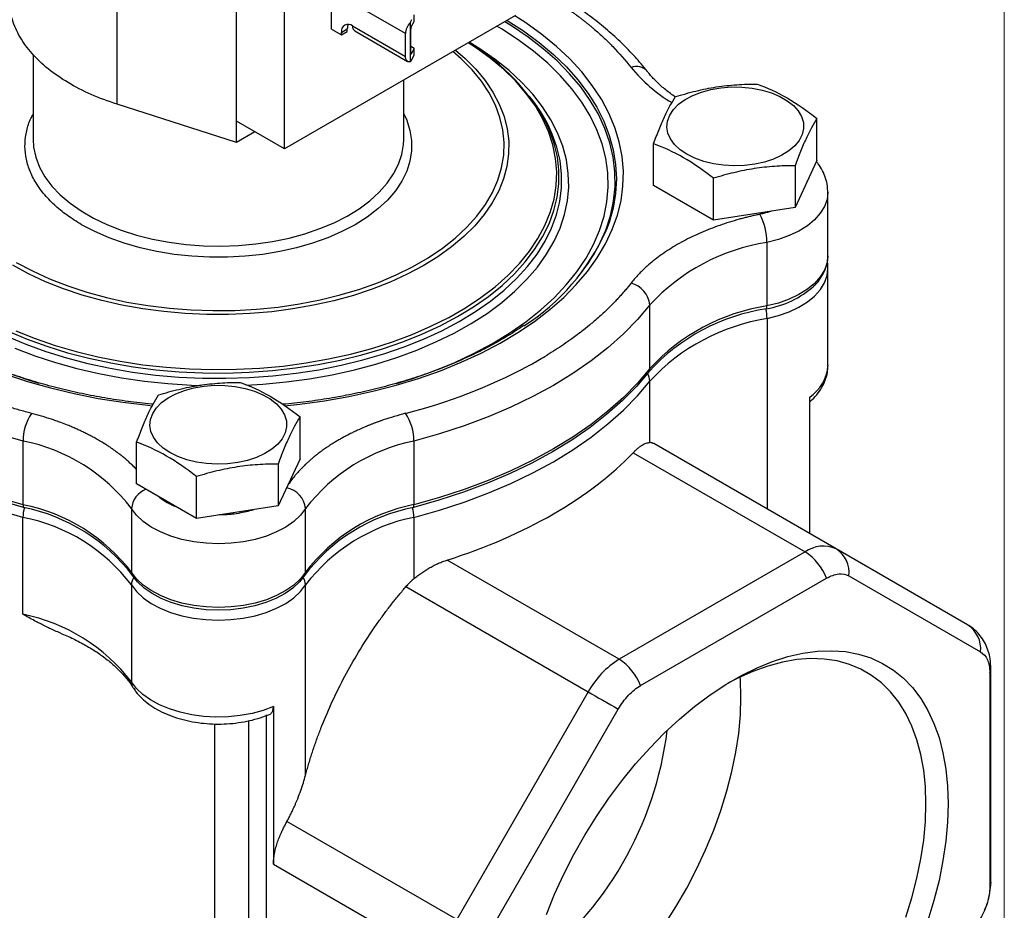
# Model space of a CAD drawing. Header units: inches. Extents: x 0 to 22, y 0 to 17.
# Tile 11 of 12: x 18.2 to 22, y 11.9 to 15.3. Entities that reach past the tile are written whole.
import ezdxf

# ---------------------------------------------------------------- set-up
doc = ezdxf.new("R2010")
doc.units = ezdxf.units.IN
doc.header["$LTSCALE"] = 2
doc.header["$MEASUREMENT"] = 0
doc.linetypes.add('SLD-Solid', pattern=[0])
doc.layers.add('SLD-DEFPOINTS', color=7, linetype='Continuous')

# ---------------------------------------------------------------- blocks, each defined once
blk = doc.blocks.new('Block2')
at = {"color": 7, "linetype": 'SLD-Solid', "lineweight": 18}
blk.add_line((22.0002, 0.0002), (22.0002, 17.0002), dxfattribs=at)

msp = doc.modelspace()

# ---------------------------------------------------------------- linework, layer by layer
for p, q in [((18.6081, 14.9522), (18.6081, 16.0545)), ((19.0642, 14.888), (19.0642, 15.9086)), ((19.2481, 14.7818), (19.2481, 15.8025)), ((19.4277, 15.2399), (19.4277, 15.444)), ((19.7105, 15.2224), (19.5083, 15.3391)), ((20.132, 15.2921), (19.2481, 14.7818)), ((19.7446, 15.2688), (19.7446, 15.2941)), ((19.5083, 15.2517), (19.7105, 15.135)), ((19.7289, 15.2641), (19.7289, 15.1145)), ((19.7331, 15.2485), (19.7446, 15.2688)), ((19.4277, 15.2399), (19.4659, 15.2179)), ((19.4659, 15.2272), (19.4885, 15.2403)), ((19.4659, 15.2179), (19.4885, 15.2309)), ((19.4659, 15.2179), (19.4659, 15.2272)), ((19.4885, 15.2309), (19.4885, 15.2403)), ((19.5168, 15.233), (19.719, 15.1162)), ((19.7105, 15.135), (19.7105, 15.2224)), ((19.731, 15.146), (19.731, 15.2399)), ((19.7446, 15.1651), (19.731, 15.173)), ((19.9605, 15.1816), (19.9509, 15.1876)), ((18.2871, 15.1423), (18.2871, 14.8189)), ((19.7331, 15.1448), (19.731, 15.146)), ((19.7446, 15.1651), (19.7331, 15.1448)), ((19.7341, 15.1214), (19.7446, 15.1398)), ((19.7446, 15.1398), (19.7446, 15.1651)), ((19.7041, 14.8189), (19.7041, 15.0451)), ((20.1934, 14.9716), (20.1841, 14.9836)), ((19.0642, 14.8063), (18.6081, 14.9522)), ((19.2481, 14.7818), (19.0642, 14.888)), ((19.0642, 14.8063), (19.0642, 14.888)), ((21.2839, 14.7376), (21.2839, 14.8976)), ((19.1349, 14.8471), (19.0642, 14.8063)), ((19.7041, 14.8164), (19.7041, 14.8189)), ((20.6593, 14.6409), (20.6593, 14.801)), ((21.2839, 14.7376), (21.2003, 14.5573)), ((21.2003, 14.7173), (21.2003, 14.5573)), ((20.888, 14.509), (20.888, 14.669)), ((20.888, 14.509), (20.6593, 14.6409)), ((21.3256, 14.3728), (21.3256, 14.6162)), ((21.2003, 14.5573), (20.888, 14.509)), ((21.0927, 14.4241), (21.0927, 14.1808)), ((21.3261, 14.3245), (21.3261, 14.3263)), ((21.3261, 13.9538), (21.3261, 14.3245)), ((20.6451, 13.9414), (20.6451, 14.1848)), ((21.093, 14.1324), (21.093, 13.404)), ((20.206, 13.9657), (20.2168, 13.9718)), ((20.2433, 13.9874), (20.2519, 13.9926)), ((20.1766, 13.9495), (20.1856, 13.9544)), ((21.3261, 13.9538), (21.3261, 13.9518)), ((20.6451, 13.6584), (20.6451, 13.893)), ((21.2567, 13.3095), (21.2567, 13.8323)), ((19.3076, 13.5966), (19.3076, 13.7567)), ((18.2486, 13.4207), (18.2486, 13.664)), ((18.683, 13.5), (18.683, 13.6601)), ((19.7433, 13.6642), (19.7433, 13.4208)), ((21.3568, 13.2518), (20.6597, 13.6542)), ((19.3076, 13.5966), (19.2239, 13.4163)), ((20.5814, 13.6196), (21.2388, 13.2401)), ((19.2239, 13.5764), (19.2239, 13.4163)), ((18.9116, 13.368), (18.9116, 13.5281)), ((18.9116, 13.368), (18.683, 13.5)), ((18.6634, 13.4057), (18.6634, 13.1624)), ((19.2239, 13.4163), (18.9116, 13.368)), ((19.3286, 13.1624), (19.3286, 13.4058)), ((18.2482, 13.0016), (18.2482, 13.3723)), ((19.7432, 13.3724), (19.7432, 13.1377)), ((21.8596, 12.9614), (21.3568, 13.2518)), ((21.2388, 13.2401), (20.5276, 12.8296)), ((20.5276, 12.8296), (19.8702, 13.2091)), ((20.6097, 12.7291), (21.3208, 13.1397)), ((21.4063, 13.1481), (21.9091, 12.8577)), ((18.663, 13.1137), (18.663, 12.743)), ((19.3284, 12.3853), (19.3284, 13.1138)), ((19.7126, 13.1074), (20.4096, 12.705)), ((21.9446, 12.7795), (21.9446, 11.9583)), ((21.9483, 11.9766), (21.9483, 12.7978)), ((20.4096, 12.705), (19.9068, 11.834)), ((19.2061, 12.6485), (19.2061, 12.0458)), ((19.1798, 11.2398), (19.1798, 12.617)), ((20.0213, 11.7679), (20.5242, 12.6389)), ((18.9816, 11.5101), (18.9816, 12.5825)), ((19.1107, 12.5943), (19.1107, 11.3361)), ((19.9068, 11.834), (19.2575, 12.2089)), ((19.2061, 12.0458), (19.8579, 11.6696))]:
    msp.add_line(p, q)
at = {"flags": 128}
for points in [[(19.2487, 13.799), (19.3067, 13.8052), (19.4015, 13.8183), (19.4947, 13.8347), (19.586, 13.8545), (19.6749, 13.8776), (19.7611, 13.9039), (19.8443, 13.9332), (19.9241, 13.9655), (20.0002, 14.0007), (20.0724, 14.0385), (20.1403, 14.0789), (20.2036, 14.1217), (20.2622, 14.1667), (20.3157, 14.2137), (20.364, 14.2626), (20.4069, 14.3131), (20.4442, 14.3651), (20.4757, 14.4184), (20.5014, 14.4727), (20.5211, 14.5278), (20.5348, 14.5835), (20.5424, 14.6396), (20.5438, 14.6959), (20.5391, 14.7521), (20.5283, 14.808), (20.5114, 14.8634), (20.4885, 14.9181), (20.4597, 14.9719), (20.425, 15.0245), (20.3848, 15.0757), (20.339, 15.1254), (20.2878, 15.1733), (20.2316, 15.2193), (20.1705, 15.2631), (20.1286, 15.2902)], [(19.6761, 13.8838), (19.7392, 13.9036), (19.8209, 13.9328), (19.8991, 13.965), (19.9736, 14.0001), (20.044, 14.0378), (20.1101, 14.0781), (20.1715, 14.1207), (20.2281, 14.1656), (20.2795, 14.2124), (20.3256, 14.2611), (20.3661, 14.3114), (20.401, 14.3631), (20.43, 14.416), (20.453, 14.4699), (20.47, 14.5245), (20.4808, 14.5796), (20.4855, 14.635), (20.484, 14.6904), (20.4762, 14.7457), (20.4624, 14.8006), (20.4424, 14.8549), (20.4164, 14.9083), (20.3845, 14.9606), (20.3468, 15.0116), (20.3035, 15.0612), (20.2548, 15.109), (20.2008, 15.1549), (20.1419, 15.1987), (20.0781, 15.2402), (20.0604, 15.2508)], [(20.4564, 14.4256), (20.4762, 14.4711), (20.4942, 14.5261), (20.5062, 14.5817), (20.5119, 14.6375), (20.5115, 14.6935), (20.5049, 14.7493), (20.4921, 14.8048), (20.4732, 14.8597), (20.4483, 14.9138), (20.4174, 14.9669), (20.3808, 15.0187), (20.3384, 15.069), (20.2906, 15.1177), (20.2375, 15.1645), (20.1793, 15.2093), (20.1163, 15.2518), (20.0902, 15.268)], [(20.099, 15.2731), (20.1615, 15.2327), (20.2213, 15.1887), (20.2761, 15.1427), (20.3258, 15.0948), (20.37, 15.0451), (20.4088, 14.9939), (20.4418, 14.9414), (20.4689, 14.8877), (20.4901, 14.8332), (20.5052, 14.7781), (20.5143, 14.7224), (20.5172, 14.6666), (20.5139, 14.6108), (20.5045, 14.5552), (20.489, 14.5), (20.4779, 14.47)], [(18.221, 14.0861), (18.2949, 14.0565), (18.3721, 14.0299), (18.4524, 14.0065), (18.5352, 13.9863), (18.6203, 13.9695), (18.7073, 13.9562), (18.7956, 13.9464), (18.8848, 13.9402), (18.9746, 13.9375), (19.0646, 13.9385), (19.1541, 13.9431), (19.2429, 13.9512), (19.3306, 13.9629), (19.4166, 13.9781), (19.5005, 13.9967), (19.582, 14.0186), (19.6607, 14.0437), (19.7362, 14.0719), (19.8081, 14.1031), (19.8761, 14.1371), (19.9398, 14.1738), (19.9989, 14.2129), (20.0532, 14.2542), (20.1024, 14.2977), (20.1462, 14.343), (20.1845, 14.39), (20.217, 14.4384), (20.2436, 14.488), (20.2642, 14.5385), (20.2787, 14.5898), (20.2869, 14.6415), (20.2889, 14.6934), (20.2847, 14.7452), (20.2742, 14.7968), (20.2576, 14.8478), (20.2348, 14.898), (20.2061, 14.9472), (20.1715, 14.9951), (20.1312, 15.0415), (20.0854, 15.0862), (20.0344, 15.129), (19.9783, 15.1696), (19.9508, 15.1875)], [(19.101, 13.8782), (19.1653, 13.882), (19.255, 13.8904), (19.3436, 13.9023), (19.4305, 13.9177), (19.5154, 13.9364), (19.598, 13.9584), (19.6777, 13.9836), (19.7543, 14.0118), (19.8275, 14.043), (19.8968, 14.0769), (19.9619, 14.1136), (20.0226, 14.1526), (20.0786, 14.194), (20.1295, 14.2374), (20.1753, 14.2828), (20.2156, 14.3298), (20.2503, 14.3783), (20.2792, 14.4281), (20.3022, 14.4788), (20.3192, 14.5304), (20.3301, 14.5825), (20.3349, 14.6349), (20.3334, 14.6874), (20.3258, 14.7397), (20.3121, 14.7915), (20.2924, 14.8428), (20.2666, 14.8931), (20.235, 14.9423), (20.1977, 14.9902), (20.1548, 15.0364), (20.1067, 15.0809), (20.0534, 15.1235), (19.9952, 15.1638), (19.9539, 15.1893)], [(19.902, 15.1594), (19.9385, 15.1277), (19.9797, 15.0861), (20.0154, 15.0429), (20.0453, 14.9982), (20.0695, 14.9524), (20.0876, 14.9056), (20.0996, 14.8583), (20.1055, 14.8105), (20.1052, 14.7626), (20.0987, 14.7148), (20.086, 14.6675), (20.0673, 14.6209), (20.0426, 14.5751), (20.012, 14.5306), (19.9757, 14.4875), (19.934, 14.4461), (19.8871, 14.4067), (19.8351, 14.3693), (19.7785, 14.3343), (19.7176, 14.3018), (19.6525, 14.2721), (19.5839, 14.2452), (19.5119, 14.2214), (19.4371, 14.2007), (19.3598, 14.1833), (19.2804, 14.1693), (19.1995, 14.1588), (19.1174, 14.1518), (19.0347, 14.1483), (18.9517, 14.1484), (18.869, 14.1521), (18.787, 14.1593), (18.7062, 14.17), (18.6269, 14.1842), (18.5498, 14.2018), (18.4751, 14.2227), (18.4033, 14.2467), (18.3348, 14.2737), (18.27, 14.3037), (18.2093, 14.3363)], [(18.223, 14.3475), (18.2844, 14.3147), (18.35, 14.2847), (18.4194, 14.2576), (18.4921, 14.2337), (18.5678, 14.2131), (18.646, 14.1959), (18.7263, 14.1822), (18.8082, 14.1721), (18.8911, 14.1657), (18.9747, 14.1629), (19.0584, 14.1638), (19.1417, 14.1684), (19.2242, 14.1767), (19.3053, 14.1886), (19.3846, 14.2041), (19.4616, 14.223), (19.5359, 14.2453), (19.6071, 14.2708), (19.6746, 14.2993), (19.7381, 14.3308), (19.7973, 14.3649), (19.8518, 14.4016), (19.9013, 14.4406), (19.9454, 14.4817), (19.984, 14.5245), (20.0168, 14.569), (20.0435, 14.6148), (20.0642, 14.6616), (20.0785, 14.7092), (20.0865, 14.7573), (20.0881, 14.8057), (20.0833, 14.8539), (20.0721, 14.9018), (20.0546, 14.949), (20.0309, 14.9954), (20.0011, 15.0405), (19.9654, 15.0842), (19.924, 15.1262), (19.8925, 15.1539)], [(19.7289, 15.1145), (19.725, 15.1144), (19.7214, 15.1151), (19.7183, 15.1167), (19.7156, 15.119), (19.7134, 15.1221), (19.7118, 15.1259), (19.7108, 15.1302), (19.7105, 15.135)], [(20.7867, 14.7609), (20.7607, 14.7785), (20.7396, 14.7981), (20.7239, 14.8194), (20.714, 14.8418), (20.7102, 14.8648), (20.7125, 14.8879), (20.7209, 14.9105), (20.7351, 14.9321), (20.7549, 14.9521), (20.7798, 14.9702), (20.8092, 14.986), (20.8423, 14.9989), (20.8786, 15.0087), (20.9169, 15.0153), (20.9566, 15.0184), (20.9967, 15.0179), (21.0361, 15.014), (21.074, 15.0066), (21.1096, 14.9959), (21.1419, 14.9823), (21.1702, 14.9659), (21.1938, 14.9473), (21.2123, 14.9268), (21.2251, 14.9049), (21.2319, 14.8821), (21.2327, 14.859), (21.2274, 14.8361), (21.216, 14.8139), (21.1989, 14.793), (21.1765, 14.7739), (21.1493, 14.7569), (21.118, 14.7426), (21.0832, 14.7311), (21.0458, 14.7229), (21.0066, 14.7181), (20.9666, 14.7167), (20.9268, 14.7189), (20.888, 14.7246), (20.8511, 14.7337), (20.8171, 14.7459), (20.7867, 14.7609)], [(19.7041, 14.9159), (19.7155, 14.8913), (19.728, 14.8525), (19.7343, 14.8133), (19.7343, 14.7739), (19.728, 14.7346), (19.7155, 14.6958), (19.6968, 14.6579), (19.6721, 14.6211), (19.6417, 14.5858), (19.6057, 14.5523), (19.5646, 14.5208), (19.5185, 14.4917), (19.4681, 14.4651), (19.4136, 14.4414), (19.3555, 14.4206), (19.2943, 14.403), (19.2306, 14.3888), (19.1649, 14.378), (19.0978, 14.3708), (19.0298, 14.3671), (18.9615, 14.3671), (18.8935, 14.3708), (18.8263, 14.378), (18.7606, 14.3888), (18.6969, 14.403), (18.6358, 14.4206), (18.5777, 14.4414), (18.5232, 14.4651), (18.4727, 14.4917)], [(18.1918, 14.0845), (18.264, 14.054), (18.3397, 14.0265), (18.4185, 14.002), (18.5, 13.9807), (18.5839, 13.9627), (18.6697, 13.9481), (18.757, 13.9369), (18.8455, 13.9292), (18.9347, 13.925), (19.0241, 13.9244), (19.1135, 13.9273), (19.2022, 13.9337), (19.29, 13.9436), (19.3764, 13.957), (19.461, 13.9738), (19.5435, 13.9939), (19.6233, 14.0172), (19.7001, 14.0437), (19.7737, 14.0731), (19.8436, 14.1054), (19.9094, 14.1403), (19.971, 14.1778), (20.0279, 14.2176), (20.08, 14.2596), (20.127, 14.3036), (20.1686, 14.3493), (20.2047, 14.3966), (20.2351, 14.4451), (20.2596, 14.4948), (20.2782, 14.5453), (20.2907, 14.5965), (20.2971, 14.648), (20.2974, 14.6996), (20.2915, 14.7512), (20.2796, 14.8024), (20.2615, 14.8529), (20.2487, 14.881)], [(18.1863, 14.0651), (18.2591, 14.0345), (18.3353, 14.0068), (18.4147, 13.9822), (18.4968, 13.9608), (18.5813, 13.9427), (18.6677, 13.928), (18.7557, 13.9167), (18.8447, 13.9089), (18.9345, 13.9047), (19.0246, 13.9041), (19.1146, 13.907), (19.204, 13.9135), (19.2924, 13.9235), (19.3794, 13.937), (19.4646, 13.9539), (19.5476, 13.9742), (19.628, 13.9977), (19.7054, 14.0243), (19.7795, 14.0539), (19.8499, 14.0863), (19.9162, 14.1215), (19.9782, 14.1593), (20.0356, 14.1994), (20.0881, 14.2416), (20.1355, 14.2859), (20.1774, 14.3319), (20.2138, 14.3795), (20.2445, 14.4284), (20.2693, 14.4784), (20.288, 14.5293), (20.3007, 14.5808), (20.3073, 14.6326), (20.3076, 14.6846), (20.3018, 14.7365), (20.2899, 14.7881), (20.2721, 14.8382)], [(18.2871, 14.8189), (18.2892, 14.7875), (18.2975, 14.7493), (18.3119, 14.7116), (18.3324, 14.675), (18.3588, 14.6396), (18.3909, 14.6058), (18.4283, 14.5739), (18.4708, 14.5441), (18.5179, 14.5168), (18.5692, 14.4922), (18.6244, 14.4705), (18.6828, 14.4519), (18.744, 14.4365), (18.8075, 14.4246), (18.8726, 14.4161), (18.9388, 14.4112), (19.0055, 14.4099), (19.0722, 14.4123), (19.1381, 14.4182), (19.2028, 14.4277), (19.2656, 14.4407), (19.3261, 14.4571), (19.3836, 14.4766), (19.4377, 14.4992), (19.4878, 14.5247), (19.5336, 14.5527), (19.5746, 14.5831), (19.6104, 14.6156), (19.6409, 14.6499), (19.6655, 14.6857), (19.6843, 14.7227), (19.6969, 14.7605), (19.7033, 14.7989), (19.7041, 14.8164)], [(21.3256, 14.6162), (21.3256, 14.6161), (21.3224, 14.5885), (21.3127, 14.5613), (21.2967, 14.5352), (21.2747, 14.5106), (21.2472, 14.4879), (21.2146, 14.4675), (21.1775, 14.4499), (21.1366, 14.4354), (21.0927, 14.4241)], [(21.3256, 14.3728), (21.3256, 14.3728), (21.3224, 14.3452), (21.3127, 14.318), (21.2967, 14.2919), (21.2747, 14.2672), (21.2472, 14.2445), (21.2146, 14.2242), (21.1775, 14.2066), (21.1366, 14.192), (21.0927, 14.1808)], [(21.093, 14.1324), (21.1369, 14.1437), (21.1778, 14.1582), (21.2149, 14.1758), (21.2476, 14.1962), (21.2751, 14.2189), (21.2971, 14.2435), (21.3131, 14.2697), (21.3228, 14.2968), (21.3261, 14.3245), (21.3261, 14.3245)], [(18.2486, 13.664), (18.151, 13.6916), (18.0564, 13.7225), (17.9652, 13.7567), (17.8777, 13.7939), (17.7942, 13.8341), (17.7151, 13.8771), (17.6405, 13.9228), (17.5709, 13.971), (17.5064, 14.0215), (17.4473, 14.0742), (17.3937, 14.1288), (17.3459, 14.1851)], [(20.6451, 14.1848), (20.5973, 14.1285), (20.5438, 14.0739), (20.4847, 14.0213), (20.4202, 13.9709), (20.3507, 13.9228), (20.2762, 13.8771), (20.1971, 13.8341), (20.1138, 13.794), (20.0264, 13.7568), (19.9353, 13.7226), (19.8408, 13.6917), (19.7433, 13.6642)], [(18.2177, 14.0196), (18.2935, 13.9906), (18.3724, 13.9646), (18.4543, 13.9418), (18.5387, 13.9222), (18.6251, 13.906), (18.7133, 13.8932), (18.8027, 13.8839), (18.8931, 13.8781), (18.9293, 13.8767)], [(18.2486, 13.4207), (18.151, 13.4483), (18.0564, 13.4792), (17.9652, 13.5133), (17.8777, 13.5506), (17.7942, 13.5908), (17.7151, 13.6338), (17.6405, 13.6795), (17.5709, 13.7277), (17.5064, 13.7782), (17.4473, 13.8308), (17.3937, 13.8854), (17.3459, 13.9418)], [(18.2504, 13.41), (18.153, 13.4375), (18.0587, 13.4683), (17.9677, 13.5024), (17.8804, 13.5395), (17.7972, 13.5796), (17.7182, 13.6225), (17.6439, 13.6681), (17.5744, 13.7162), (17.5101, 13.7666), (17.4511, 13.8191), (17.3976, 13.8736), (17.3499, 13.9298)], [(20.6411, 13.9294), (20.5934, 13.8733), (20.54, 13.8189), (20.481, 13.7664), (20.4167, 13.7161), (20.3473, 13.6681), (20.2731, 13.6225), (20.1942, 13.5797), (20.111, 13.5396), (20.0238, 13.5025), (19.933, 13.4684), (19.8387, 13.4376), (19.7414, 13.4101)], [(20.6451, 13.9414), (20.5973, 13.8852), (20.5438, 13.8306), (20.4847, 13.778), (20.4202, 13.7276), (20.3507, 13.6794), (20.2762, 13.6338), (20.1971, 13.5908), (20.1138, 13.5506), (20.0264, 13.5134), (19.9353, 13.4793), (19.8408, 13.4484), (19.7433, 13.4208)], [(18.2482, 13.3723), (18.1506, 13.3999), (18.0561, 13.4308), (17.965, 13.4649), (17.8775, 13.5022), (17.7941, 13.5423), (17.715, 13.5853), (17.6405, 13.631), (17.5709, 13.6791), (17.5064, 13.7296), (17.4473, 13.7822), (17.3938, 13.8368), (17.346, 13.8931)], [(18.1819, 13.9204), (18.2664, 13.8924), (18.3538, 13.8674), (18.4437, 13.8457), (18.5359, 13.8273), (18.6298, 13.8123), (18.7252, 13.8008), (18.743, 13.799)], [(18.1865, 13.9267), (18.2688, 13.8981), (18.3086, 13.8858)], [(19.7432, 13.3724), (19.8407, 13.3999), (19.9352, 13.4309), (20.0263, 13.465), (20.1137, 13.5022), (20.1971, 13.5424), (20.2761, 13.5853), (20.3506, 13.631), (20.4202, 13.6791), (20.4846, 13.7296), (20.5438, 13.7822), (20.5973, 13.8367), (20.6451, 13.893)], [(18.8104, 13.62), (18.7843, 13.6375), (18.7632, 13.6572), (18.7475, 13.6784), (18.7377, 13.7008), (18.7338, 13.7238), (18.7361, 13.7469), (18.7445, 13.7695), (18.7588, 13.7911), (18.7786, 13.8112), (18.8034, 13.8293), (18.8328, 13.845), (18.866, 13.858), (18.9022, 13.8678), (18.9406, 13.8744), (18.9803, 13.8775), (19.0203, 13.877), (19.0597, 13.873), (19.0977, 13.8657), (19.1332, 13.855), (19.1655, 13.8413), (19.1938, 13.825), (19.2175, 13.8064), (19.2359, 13.7858), (19.2487, 13.7639), (19.2556, 13.7412), (19.2563, 13.7181), (19.251, 13.6952), (19.2397, 13.673), (19.2226, 13.6521), (19.2002, 13.6329), (19.173, 13.616), (19.1416, 13.6016), (19.1068, 13.5902), (19.0694, 13.582), (19.0302, 13.5771), (18.9903, 13.5758), (18.9504, 13.578), (18.9116, 13.5837), (18.8748, 13.5928), (18.8408, 13.605), (18.8104, 13.62)], [(19.3286, 13.4058), (19.3092, 13.3804), (19.284, 13.3568), (19.2535, 13.3354), (19.2183, 13.3166), (19.1789, 13.3007), (19.1362, 13.288), (19.091, 13.2788), (19.044, 13.2732), (18.9961, 13.2713), (18.9482, 13.2732), (18.9011, 13.2788), (18.8559, 13.288), (18.8132, 13.3007), (18.7738, 13.3166), (18.7386, 13.3354), (18.7081, 13.3568), (18.6828, 13.3803), (18.6634, 13.4057)], [(19.3286, 13.1624), (19.3092, 13.1371), (19.284, 13.1135), (19.2535, 13.0921), (19.2183, 13.0733), (19.1789, 13.0574), (19.1362, 13.0447), (19.091, 13.0355), (19.044, 13.0298), (18.9961, 13.028), (18.9482, 13.0298), (18.9011, 13.0354), (18.8559, 13.0447), (18.8132, 13.0573), (18.7738, 13.0732), (18.7386, 13.092), (18.7081, 13.1134), (18.6828, 13.137), (18.6634, 13.1624)], [(19.3245, 13.1502), (19.3053, 13.1252), (19.2804, 13.1019), (19.2503, 13.0808), (19.2155, 13.0622), (19.1766, 13.0465), (19.1345, 13.034), (19.0898, 13.0249), (19.0433, 13.0193), (18.9961, 13.0175), (18.9488, 13.0193), (18.9023, 13.0248), (18.8576, 13.034), (18.8155, 13.0465), (18.7766, 13.0622), (18.7418, 13.0807), (18.7117, 13.1019), (18.6868, 13.1252), (18.6676, 13.1502)], [(18.663, 13.1137), (18.6825, 13.0884), (18.7077, 13.0648), (18.7382, 13.0434), (18.7734, 13.0245), (18.8128, 13.0086), (18.8555, 12.9959), (18.9008, 12.9867), (18.9478, 12.9811), (18.9957, 12.9792), (19.0437, 12.9811), (19.0907, 12.9867), (19.136, 12.996), (19.1787, 13.0086), (19.218, 13.0246), (19.2533, 13.0434), (19.2838, 13.0648), (19.309, 13.0884), (19.3284, 13.1138)], [(20.2499, 11.8541), (20.2811, 11.9312), (20.316, 12.0076), (20.3543, 12.0829), (20.3959, 12.1567), (20.4405, 12.2287), (20.488, 12.2983), (20.5379, 12.3653), (20.5902, 12.4294), (20.6444, 12.49), (20.7004, 12.5471), (20.7578, 12.6001), (20.8162, 12.6489), (20.8755, 12.6932), (20.9353, 12.7328), (20.9952, 12.7674), (21.0549, 12.7968), (21.1142, 12.8209), (21.1727, 12.8397), (21.2301, 12.8528), (21.286, 12.8604), (21.3403, 12.8624), (21.3925, 12.8587), (21.4425, 12.8494), (21.4899, 12.8345), (21.5345, 12.814), (21.5761, 12.7882), (21.6144, 12.7572), (21.6493, 12.721), (21.6805, 12.68), (21.7079, 12.6343), (21.7313, 12.5841), (21.7507, 12.5298), (21.7658, 12.4716), (21.7767, 12.4099), (21.7833, 12.3449), (21.7855, 12.277), (21.7833, 12.2066), (21.7767, 12.1341), (21.7658, 12.0597), (21.7507, 11.9841), (21.7313, 11.9074), (21.7079, 11.8302)], [(21.6236, 11.8428), (21.6468, 11.9178), (21.6661, 11.9923), (21.6811, 12.0659), (21.6919, 12.1381), (21.6984, 12.2086), (21.7006, 12.277), (21.6984, 12.3429), (21.6919, 12.4059), (21.6811, 12.4656), (21.6661, 12.5218), (21.6468, 12.5741), (21.6236, 12.6223), (21.5964, 12.666), (21.5655, 12.705), (21.5309, 12.7391), (21.493, 12.7681), (21.4518, 12.7918), (21.4078, 12.8102), (21.361, 12.8231), (21.3117, 12.8304), (21.2603, 12.8321), (21.207, 12.8281), (21.1521, 12.8186), (21.0959, 12.8036), (21.0387, 12.7831), (20.9809, 12.7572), (20.9436, 12.7379)], [(20.9935, 12.6852), (20.9913, 12.7511), (20.9905, 12.7619)], [(21.9446, 12.7795), (21.9475, 12.7893), (21.9483, 12.7979)], [(19.2061, 12.6485), (19.1666, 12.6339), (19.1241, 12.6224), (19.0793, 12.6143), (19.033, 12.6097), (18.9861, 12.6086), (18.9393, 12.6111), (18.8936, 12.6172), (18.8496, 12.6267), (18.8082, 12.6395), (18.7701, 12.6554), (18.736, 12.674), (18.7064, 12.6951), (18.682, 12.7182), (18.663, 12.743)], [(20.4096, 12.705), (20.4224, 12.6976), (20.4361, 12.6897), (20.4505, 12.6814), (20.4653, 12.6729), (20.4803, 12.6642), (20.4953, 12.6555), (20.51, 12.6471), (20.5242, 12.6389)], [(20.1479, 11.3023), (20.1576, 11.307), (20.2157, 11.338), (20.2738, 11.3741), (20.3316, 11.415), (20.3888, 11.4604), (20.445, 11.5103), (20.4999, 11.5641), (20.5532, 11.6218), (20.6046, 11.6829), (20.6539, 11.747), (20.7007, 11.8139), (20.7447, 11.8832), (20.7859, 11.9544), (20.8238, 12.0272), (20.8584, 12.1012), (20.8893, 12.176), (20.9165, 12.251), (20.9397, 12.326), (20.959, 12.4005), (20.974, 12.4741), (20.9848, 12.5463), (20.9913, 12.6168), (20.9935, 12.6852)], [(21.9483, 11.9766), (21.9475, 11.9681), (21.9446, 11.9583)]]:
    msp.add_lwpolyline(points, dxfattribs=at)
for centre, radius, start, end in [((19.4917, 15.2314), 0.0262, 50.7967, 189.214), ((19.5273, 15.2416), 0.0388, 156.0047, 181.962), ((19.5284, 15.2495), 0.0202, 173.7012, 234.9867), ((19.7744, 15.2192), 0.064, 135.3485, 177.1304), ((19.5648, 14.5122), 0.777, 28.3366, 59.0684), ((20.5927, 15.0389), 0.0577, 42.169, 109.5201), ((21.037, 15.4714), 0.5982, 219.1947, 239.034), ((19.7415, 14.6151), 0.5757, 22.804, 38.2729), ((20.8613, 14.423), 0.2314, 0.2868, 27.9672), ((19.7148, 14.8098), 0.8353, 302.4607, 335.9949), ((19.8347, 14.7302), 0.6922, 321.9446, 333.8949), ((21.2136, 13.6599), 0.7737, 98.9863, 137.2848), ((20.551, 14.1762), 0.0945, 5.1821, 76.435), ((21.0329, 14.5243), 0.3589, 279.3422, 311.8973), ((21.2075, 13.4115), 0.7675, 98.7126, 137.5584), ((21.2083, 13.4264), 0.7632, 98.7126, 137.5584), ((20.9012, 14.1296), 0.1919, 0.8433, 12.0424), ((21.0634, 14.1796), 0.0293, 341.2992, 2.4428), ((21.2137, 13.368), 0.7739, 98.9688, 137.2822), ((19.3799, 15.4306), 1.6818, 298.6265, 299.4205), ((19.4138, 15.3711), 1.6134, 299.8503, 300.9432), ((19.1887, 15.8217), 2.1169, 284.2743, 297.8179), ((20.6264, 13.9411), 0.0187, 321.6023, 1.0996), ((21.1664, 13.9646), 0.1602, 304.34, 355.4363), ((20.5845, 13.8912), 0.0606, 1.7001, 31.7572), ((18.4433, 13.6622), 0.1947, 146.3646, 179.4728), ((19.5487, 13.6624), 0.1946, 0.5286, 33.6616), ((18.1185, 12.9929), 0.6836, 37.1465, 79.027), ((19.8791, 12.9843), 0.6933, 101.2998, 142.5635), ((18.7515, 13.3975), 0.0885, 111.9609, 174.6905), ((19.2389, 13.3969), 0.0902, 5.6042, 79.0461), ((18.9119, 13.6213), 0.2227, 230.2991, 240.2839), ((18.406, 13.3695), 0.1578, 165.4286, 178.9847), ((18.1128, 12.7405), 0.6936, 37.4624, 78.7112), ((18.2739, 13.4195), 0.0253, 177.291, 202.1251), ((18.1139, 12.7259), 0.6976, 37.4624, 78.7112), ((19.8724, 12.7356), 0.6871, 100.9838, 142.8796), ((19.8735, 12.7501), 0.6833, 100.9838, 142.8796), ((19.5855, 13.3696), 0.1577, 1.0152, 14.5659), ((19.718, 13.4196), 0.0253, 337.8595, 2.7099), ((18.1182, 12.7016), 0.6832, 37.1029, 79.0265), ((19.8789, 12.6927), 0.693, 101.2942, 142.5907), ((21.3079, 13.1436), 0.1187, 65.686, 125.6182), ((21.2982, 13.1601), 0.1088, 353.6581, 57.4163), ((21.1268, 13.065), 0.2078, 21.0625, 57.4153), ((18.72, 13.1121), 0.057, 146.9725, 178.3741), ((18.6825, 13.1621), 0.0191, 179.23, 218.6315), ((19.2729, 13.1126), 0.0556, 1.2272, 32.9623), ((19.3095, 13.1622), 0.0191, 321.368, 0.7684), ((18.1125, 12.3218), 0.6932, 37.4193, 78.7101), ((21.8011, 12.8698), 0.1088, 353.6581, 57.4163), ((20.7078, 12.5407), 0.3405, 121.9547, 151.1444), ((20.4157, 12.6544), 0.2078, 21.0625, 57.4153), ((18.7021, 12.7425), 0.039, 179.2551, 211.8921), ((19.368, 12.7255), 1.3541, 307.115, 352.8904)]:
    msp.add_arc(centre, radius, start, end)
for centre, major_axis, start_param, end_param in [((19.7341, 15.2422), (0.0092, 0.0418), 0.703118, 1.077407), ((19.7331, 15.2436), (0.00135, 0.00612), 0.703118, 2.273914), ((19.7331, 15.1497), (0.00135, 0.00612), 2.273914, 3.844711), ((19.7341, 15.1548), (0.0092, 0.0418), 3.470421, 3.844711)]:
    msp.add_ellipse(centre, major_axis=major_axis, ratio=0.260745, start_param=start_param, end_param=end_param)
for points, knots in [([(20.6356, 15.0776), (20.6277, 15.0874), (20.6053, 15.1153), (20.5644, 15.1601), (20.5116, 15.2113), (20.4539, 15.2605), (20.3918, 15.3078), (20.3252, 15.3527), (20.2701, 15.3868), (20.236, 15.4049), (20.2269, 15.4098)], [0, 0, 0, 0, 0.077475, 0.221554, 0.365968, 0.510797, 0.655917, 0.801218, 0.946615, 1, 1, 1, 1]), ([(20.21, 15.3938), (20.2134, 15.3919), (20.2175, 15.3895), (20.2263, 15.3845), (20.2412, 15.3757), (20.2643, 15.3617), (20.2893, 15.3458), (20.311, 15.3315), (20.3303, 15.3182), (20.3464, 15.3068), (20.3599, 15.2969), (20.3705, 15.289), (20.381, 15.281), (20.3913, 15.273), (20.4015, 15.2649), (20.4115, 15.2568), (20.4186, 15.2509), (20.4261, 15.2447), (20.4374, 15.235), (20.455, 15.2195), (20.4737, 15.2022), (20.4898, 15.1867), (20.5249, 15.1516), (20.551, 15.1202), (20.5734, 15.0933)], [0, 0, 0, 0, 0.022871, 0.026791, 0.058242, 0.122694, 0.184479, 0.232964, 0.277511, 0.325792, 0.352889, 0.379986, 0.407083, 0.434179, 0.461276, 0.488373, 0.515469, 0.519433, 0.550514, 0.610378, 0.670264, 0.716469, 0.757757, 1, 1, 1, 1]), ([(18.6081, 14.9522), (18.5743, 14.964), (18.5069, 14.9878), (18.4187, 15.0339), (18.3425, 15.0865), (18.2809, 15.1451), (18.2344, 15.2082), (18.2063, 15.2746), (18.1936, 15.3245), (18.1967, 15.3517), (18.1972, 15.3561)], [0, 0, 0, 0, 0.138966, 0.278142, 0.416999, 0.556065, 0.695196, 0.834028, 0.973156, 1, 1, 1, 1]), ([(20.7422, 14.9799), (20.7297, 14.9889), (20.7044, 15.0072), (20.672, 15.0363), (20.6497, 15.06), (20.6385, 15.0739), (20.6356, 15.0776)], [0, 0, 0, 0, 0.2919958, 0.5909946, 0.8904447, 1, 1, 1, 1]), ([(20.743, 14.9813), (20.7691, 14.9893), (20.7951, 14.9966), (20.8471, 15.0091), (20.8992, 15.0195), (20.9512, 15.0252), (21.0033, 15.0288), (21.0293, 15.0296), (21.0553, 15.0296)], [0, 0, 0, 0, 0.25, 0.25, 0.5, 0.75, 0.75, 1, 1, 1, 1]), ([(21.0553, 15.0296), (21.0931, 15.0157), (21.1312, 14.9987), (21.2081, 14.9543), (21.2461, 14.9274), (21.2839, 14.8976)], [0, 0, 0, 0, 0.5, 0.5, 1, 1, 1, 1]), ([(20.6593, 14.801), (20.6663, 14.82), (20.6733, 14.8383), (20.6872, 14.8728), (20.7012, 14.9052), (20.7151, 14.9329), (20.7291, 14.9585), (20.7361, 14.9703), (20.743, 14.9813)], [0, 0, 0, 0, 0.25, 0.25, 0.5, 0.75, 0.75, 1, 1, 1, 1]), ([(18.4727, 14.4917), (18.4536, 14.5035), (18.4153, 14.5271), (18.3668, 14.5673), (18.3256, 14.6105), (18.2934, 14.6567), (18.2705, 14.7048), (18.2578, 14.7536), (18.2546, 14.8025), (18.2616, 14.8508), (18.2726, 14.8881), (18.2842, 14.9086), (18.2871, 14.9137)], [0, 0, 0, 0, 0.105882, 0.21179, 0.320532, 0.429325, 0.538066, 0.64686, 0.752729, 0.85865, 0.96452, 1, 1, 1, 1]), ([(21.2839, 14.8976), (21.277, 14.8866), (21.27, 14.8748), (21.2561, 14.8492), (21.2421, 14.8215), (21.2282, 14.7891), (21.2142, 14.7546), (21.2072, 14.7363), (21.2003, 14.7173)], [0, 0, 0, 0, 0.25, 0.25, 0.5, 0.75, 0.75, 1, 1, 1, 1]), ([(20.888, 14.669), (20.8502, 14.6988), (20.8121, 14.7257), (20.7352, 14.7701), (20.6971, 14.7871), (20.6593, 14.801)], [0, 0, 0, 0, 0.5, 0.5, 1, 1, 1, 1]), ([(21.3251, 14.6163), (21.325, 14.6241), (21.3248, 14.6421), (21.3179, 14.6698), (21.3059, 14.6982), (21.2933, 14.7197), (21.2836, 14.7307), (21.281, 14.7336)], [0, 0, 0, 0, 0.184268, 0.424049, 0.664407, 0.909452, 1, 1, 1, 1]), ([(21.2003, 14.7173), (21.1742, 14.7173), (21.1482, 14.7165), (21.0962, 14.7129), (21.0441, 14.7072), (20.9921, 14.6968), (20.94, 14.6843), (20.914, 14.677), (20.888, 14.669)], [0, 0, 0, 0, 0.25, 0.25, 0.5, 0.75, 0.75, 1, 1, 1, 1]), ([(21.0657, 14.5315), (21.0604, 14.5304), (21.0497, 14.5281), (21.0339, 14.5244), (21.0181, 14.5206), (21.0025, 14.5166), (20.9793, 14.5104), (20.9489, 14.5014), (20.9117, 14.489), (20.8753, 14.4755), (20.8281, 14.456), (20.7836, 14.4345), (20.742, 14.4111), (20.7025, 14.3866), (20.6664, 14.3604), (20.6378, 14.3362), (20.6227, 14.3223), (20.6106, 14.3105), (20.5982, 14.2976), (20.5851, 14.283), (20.5771, 14.2731), (20.5732, 14.2681)], [0, 0, 0, 0, 0.02475, 0.049501, 0.074251, 0.099002, 0.123752, 0.185639, 0.247524, 0.310711, 0.373752, 0.499999, 0.563185, 0.626226, 0.752474, 0.814417, 0.847399, 0.876221, 0.917481, 0.95874, 1, 1, 1, 1]), ([(21.1089, 14.5432), (21.107, 14.5425), (21.1044, 14.5416), (21.0998, 14.5402), (21.0938, 14.5384), (21.0821, 14.5352), (21.0721, 14.5329), (21.0657, 14.5315)], [0, 0, 0, 0, 0.141709, 0.185354, 0.329996, 0.569637, 1, 1, 1, 1]), ([(21.271, 14.256), (21.2729, 14.2577), (21.2835, 14.2671), (21.298, 14.2862), (21.3136, 14.313), (21.3226, 14.341), (21.3264, 14.3618), (21.3254, 14.3729), (21.3252, 14.3746)], [0, 0, 0, 0, 0.052318, 0.285919, 0.516135, 0.741089, 0.960492, 1, 1, 1, 1]), ([(21.3256, 14.327), (21.3257, 14.3347), (21.3258, 14.3433), (21.3237, 14.3515), (21.3234, 14.3523)], [0, 0, 0, 0, 0.901207, 1, 1, 1, 1]), ([(20.5732, 14.2681), (20.5698, 14.2639), (20.5631, 14.2555), (20.5527, 14.2429), (20.542, 14.2305), (20.531, 14.2181), (20.5197, 14.2058), (20.5004, 14.1855), (20.472, 14.1575), (20.4423, 14.1309), (20.4152, 14.1079), (20.3938, 14.0905), (20.3688, 14.0714), (20.344, 14.0531), (20.3164, 14.0339), (20.2848, 14.0129), (20.2628, 13.9993), (20.2519, 13.9926)], [0, 0, 0, 0, 0.041665, 0.083329, 0.124994, 0.166658, 0.208323, 0.249987, 0.374993, 0.499997, 0.534248, 0.625092, 0.691881, 0.749981, 0.833321, 0.916661, 1, 1, 1, 1]), ([(18.7457, 13.8047), (18.7438, 13.8048), (18.7116, 13.8074), (18.6499, 13.8152), (18.5612, 13.8284), (18.4743, 13.845), (18.3892, 13.8645), (18.3064, 13.8868), (18.2261, 13.912), (18.1486, 13.9399), (18.0742, 13.9703), (18.0033, 14.0032), (17.9359, 14.0385), (17.8727, 14.076), (17.8252, 14.1069), (17.8003, 14.1259), (17.7937, 14.131)], [0, 0, 0, 0, 0.0052029, 0.0857557, 0.1662963, 0.2468211, 0.3273269, 0.4078106, 0.4882693, 0.5687006, 0.649103, 0.7294757, 0.8098199, 0.890139, 0.9704397, 1, 1, 1, 1]), ([(20.1619, 14.1055), (20.1553, 14.1008), (20.1296, 14.0826), (20.0805, 14.053), (20.0148, 14.0167), (19.9452, 13.9829), (19.8721, 13.9515), (19.7959, 13.9226), (19.7166, 13.8964), (19.6348, 13.8729), (19.5506, 13.8523), (19.4643, 13.8346), (19.3763, 13.82), (19.302, 13.81), (19.2568, 13.806), (19.2418, 13.8046)], [0, 0, 0, 0, 0.0293179, 0.1136666, 0.1980131, 0.282369, 0.3667428, 0.4511395, 0.535561, 0.6200076, 0.7044781, 0.7889705, 0.873482, 0.9580097, 1, 1, 1, 1]), ([(18.2812, 13.7701), (18.2733, 13.7721), (18.2575, 13.7763), (18.2341, 13.7828), (18.2109, 13.7895), (18.1878, 13.7964), (18.1649, 13.8035), (18.1421, 13.8108), (18.1121, 13.8208), (18.0677, 13.8364), (18.0098, 13.8584), (17.9467, 13.8848), (17.8991, 13.9067), (17.8594, 13.9261), (17.8279, 13.9423), (17.7964, 13.9593), (17.7779, 13.9699), (17.7709, 13.9739)], [0, 0, 0, 0, 0.041665, 0.08333, 0.124996, 0.166661, 0.208326, 0.249991, 0.291699, 0.37487, 0.500005, 0.624992, 0.749978, 0.792499, 0.874857, 0.952504, 1, 1, 1, 1]), ([(21.2567, 13.8142), (21.2572, 13.8146), (21.2672, 13.8228), (21.2838, 13.8408), (21.3032, 13.8681), (21.3166, 13.897), (21.3246, 13.9245), (21.3253, 13.9431), (21.3256, 13.9512)], [0, 0, 0, 0, 0.010599, 0.232139, 0.450437, 0.639939, 0.842873, 1, 1, 1, 1]), ([(18.7667, 13.8403), (18.7927, 13.8484), (18.8187, 13.8557), (18.8708, 13.8681), (18.9228, 13.8786), (18.9749, 13.8842), (19.0269, 13.8879), (19.0529, 13.8886), (19.079, 13.8887)], [0, 0, 0, 0, 0.25, 0.25, 0.5, 0.75, 0.75, 1, 1, 1, 1]), ([(19.079, 13.8887), (19.1168, 13.8748), (19.1548, 13.8577), (19.2317, 13.8133), (19.2698, 13.7864), (19.3076, 13.7567)], [0, 0, 0, 0, 0.5, 0.5, 1, 1, 1, 1]), ([(18.683, 13.6601), (18.69, 13.6791), (18.6969, 13.6974), (18.7109, 13.7319), (18.7248, 13.7643), (18.7388, 13.7919), (18.7527, 13.8176), (18.7597, 13.8293), (18.7667, 13.8403)], [0, 0, 0, 0, 0.25, 0.25, 0.5, 0.75, 0.75, 1, 1, 1, 1]), ([(18.683, 13.5553), (18.6829, 13.5555), (18.6808, 13.5577), (18.6765, 13.562), (18.6703, 13.5683), (18.6659, 13.5725), (18.6632, 13.5751), (18.6611, 13.577), (18.6544, 13.5832), (18.644, 13.5926), (18.6311, 13.6033), (18.6195, 13.6126), (18.6082, 13.6211), (18.5965, 13.6296), (18.5844, 13.6381), (18.5719, 13.6464), (18.5631, 13.652), (18.556, 13.6564), (18.5472, 13.6618), (18.5332, 13.67), (18.517, 13.679), (18.5024, 13.6867), (18.4884, 13.6938), (18.4741, 13.7008), (18.4592, 13.7077), (18.4441, 13.7144), (18.4335, 13.7189), (18.4251, 13.7224), (18.4135, 13.7271), (18.3957, 13.734), (18.375, 13.7415), (18.3384, 13.7541), (18.3068, 13.7629), (18.2812, 13.7701)], [0, 0, 0, 0, 0.001299, 0.023766, 0.046233, 0.0687, 0.069366, 0.074741, 0.089789, 0.137791, 0.178436, 0.211773, 0.244458, 0.278648, 0.312837, 0.347027, 0.381217, 0.383419, 0.403009, 0.450472, 0.490939, 0.52428, 0.556974, 0.591164, 0.625354, 0.659544, 0.693734, 0.696012, 0.715369, 0.770393, 0.81121, 0.846876, 1, 1, 1, 1]), ([(19.3076, 13.7567), (19.3006, 13.7457), (19.2936, 13.7339), (19.2797, 13.7083), (19.2657, 13.6806), (19.2518, 13.6482), (19.2378, 13.6137), (19.2309, 13.5954), (19.2239, 13.5764)], [0, 0, 0, 0, 0.25, 0.25, 0.5, 0.75, 0.75, 1, 1, 1, 1]), ([(19.7107, 13.7702), (19.682, 13.7621), (19.6496, 13.753), (19.6152, 13.741), (19.6046, 13.7372), (19.5941, 13.7333), (19.5837, 13.7293), (19.5734, 13.7252), (19.5664, 13.7224), (19.5621, 13.7206), (19.559, 13.7192), (19.5487, 13.7149), (19.5334, 13.7082), (19.5158, 13.7), (19.5007, 13.6926), (19.4868, 13.6854), (19.473, 13.6781), (19.4593, 13.6704), (19.4459, 13.6626), (19.4369, 13.6571), (19.4298, 13.6527), (19.4212, 13.6472), (19.408, 13.6385), (19.3937, 13.6285), (19.3815, 13.6195), (19.3703, 13.6109), (19.3593, 13.6021), (19.3486, 13.5931), (19.3381, 13.5839), (19.3312, 13.5774), (19.3258, 13.5723), (19.3185, 13.5653), (19.308, 13.5545), (19.2967, 13.542), (19.2795, 13.5222), (19.2682, 13.5056), (19.2593, 13.4925)], [0, 0, 0, 0, 0.141098, 0.159589, 0.178079, 0.19657, 0.21506, 0.23355, 0.252041, 0.252589, 0.257012, 0.269396, 0.308902, 0.342354, 0.36979, 0.396689, 0.424828, 0.452966, 0.481104, 0.509242, 0.511055, 0.527177, 0.566239, 0.599544, 0.626984, 0.653891, 0.682029, 0.710168, 0.738306, 0.766444, 0.768319, 0.78425, 0.829535, 0.863127, 0.892481, 1, 1, 1, 1]), ([(17.1891, 13.6323), (17.1907, 13.6074), (17.1949, 13.5446), (17.2068, 13.4466), (17.2241, 13.3399), (17.2445, 13.2412), (17.2686, 13.1417), (17.2966, 13.0424), (17.3292, 12.9415), (17.3634, 12.8463), (17.3964, 12.7625), (17.4294, 12.685), (17.4637, 12.6092), (17.5067, 12.5203), (17.561, 12.4166), (17.628, 12.299), (17.7095, 12.1685), (17.8071, 12.0268), (17.9223, 11.8762), (18.0441, 11.7339), (18.1694, 11.6024), (18.2947, 11.4835), (18.4311, 11.3665), (18.5288, 11.295), (18.5787, 11.2585)], [0, 0, 0, 0, 0.027356, 0.068914, 0.10971, 0.146455, 0.179011, 0.220944, 0.257897, 0.292703, 0.328699, 0.353366, 0.381697, 0.416284, 0.457159, 0.504333, 0.557781, 0.617424, 0.683107, 0.754598, 0.811829, 0.871957, 0.93476, 1, 1, 1, 1]), ([(18.6294, 11.2928), (18.583, 11.3246), (18.4871, 11.3903), (18.3488, 11.5006), (18.2095, 11.6242), (18.1052, 11.728), (18.0305, 11.8082), (17.985, 11.8589), (17.9374, 11.9142), (17.8878, 11.9743), (17.8416, 12.0329), (17.8016, 12.086), (17.7653, 12.1357), (17.7273, 12.1897), (17.6879, 12.2482), (17.6517, 12.3044), (17.6218, 12.3528), (17.5931, 12.4007), (17.5645, 12.4502), (17.5352, 12.5032), (17.508, 12.5545), (17.4829, 12.6038), (17.4597, 12.6513), (17.4384, 12.6967), (17.4175, 12.7432), (17.3813, 12.827), (17.335, 12.9459), (17.2827, 13.1062), (17.2401, 13.2682), (17.2092, 13.4339), (17.1928, 13.5543), (17.1902, 13.6194), (17.1897, 13.632)], [0, 0, 0, 0, 0.0589044, 0.1216404, 0.1837933, 0.2518393, 0.2735876, 0.2970344, 0.3221799, 0.3490243, 0.3775677, 0.3994376, 0.4178407, 0.4413433, 0.4680128, 0.4910781, 0.510851, 0.5273314, 0.5493878, 0.5705653, 0.5908639, 0.6102836, 0.6288245, 0.6464868, 0.6632706, 0.6828942, 0.743407, 0.7993685, 0.8645388, 0.9257298, 0.9856978, 1, 1, 1, 1]), ([(18.9116, 13.5281), (18.8738, 13.5578), (18.8358, 13.5847), (18.7588, 13.6292), (18.7208, 13.6462), (18.683, 13.6601)], [0, 0, 0, 0, 0.5, 0.5, 1, 1, 1, 1]), ([(20.5814, 13.6196), (20.5829, 13.6212), (20.5859, 13.6243), (20.5903, 13.6286), (20.5947, 13.6327), (20.599, 13.6364), (20.6033, 13.6399), (20.6075, 13.6431), (20.6117, 13.646), (20.6171, 13.6495), (20.6237, 13.6531), (20.6313, 13.6562), (20.6384, 13.6581), (20.6428, 13.6583), (20.6451, 13.6584)], [0, 0, 0, 0, 0.062383, 0.124587, 0.186692, 0.248781, 0.310937, 0.373241, 0.435774, 0.498618, 0.624505, 0.749593, 0.874539, 1, 1, 1, 1]), ([(20.6597, 13.6542), (20.6588, 13.6547), (20.6569, 13.6557), (20.6539, 13.6569), (20.651, 13.6577), (20.648, 13.6583), (20.6461, 13.6583), (20.6451, 13.6584)], [0, 0, 0, 0, 0.201865, 0.402757, 0.602716, 0.801783, 1, 1, 1, 1]), ([(19.8702, 13.2091), (20.0189, 13.2564), (20.156, 13.3159), (20.3963, 13.4546), (20.4993, 13.5338), (20.5814, 13.6196)], [0, 0, 0, 0, 0.5, 0.5, 1, 1, 1, 1]), ([(19.2239, 13.5764), (19.1979, 13.5764), (19.1719, 13.5756), (19.1198, 13.572), (19.0678, 13.5663), (19.0157, 13.5559), (18.9637, 13.5434), (18.9376, 13.5361), (18.9116, 13.5281)], [0, 0, 0, 0, 0.25, 0.25, 0.5, 0.75, 0.75, 1, 1, 1, 1]), ([(18.8397, 13.4096), (18.8377, 13.4104), (18.8334, 13.4121), (18.8287, 13.4141), (18.8245, 13.416), (18.8202, 13.4181), (18.812, 13.4221), (18.8056, 13.4256), (18.8015, 13.4279)], [0, 0, 0, 0, 0.14669, 0.317277, 0.352085, 0.46725, 0.657954, 1, 1, 1, 1]), ([(19.1313, 13.402), (19.1307, 13.4018), (19.1253, 13.3999), (19.111, 13.3959), (19.0867, 13.3899), (19.0611, 13.3857), (19.0396, 13.3833), (19.0208, 13.3819), (19.0072, 13.3813), (18.9985, 13.3814), (18.9981, 13.3814)], [0, 0, 0, 0, 0.01682, 0.135967, 0.341677, 0.585015, 0.706871, 0.812719, 0.993013, 1, 1, 1, 1]), ([(19.7432, 13.1377), (19.7456, 13.1397), (19.7504, 13.1438), (19.7578, 13.1495), (19.7652, 13.1551), (19.7729, 13.1605), (19.7806, 13.1658), (19.7884, 13.1708), (19.7963, 13.1756), (19.8071, 13.1818), (19.8207, 13.189), (19.8372, 13.1967), (19.8537, 13.2035), (19.8647, 13.2072), (19.8702, 13.2091)], [0, 0, 0, 0, 0.0624809, 0.1247567, 0.1869078, 0.2490151, 0.3111596, 0.3734223, 0.4358836, 0.4986232, 0.6246901, 0.7498313, 0.8747117, 1, 1, 1, 1]), ([(19.7432, 13.1377), (19.741, 13.1359), (19.7367, 13.1321), (19.7304, 13.1263), (19.7243, 13.1202), (19.7183, 13.1139), (19.7145, 13.1096), (19.7126, 13.1074)], [0, 0, 0, 0, 0.198217, 0.397284, 0.597243, 0.798135, 1, 1, 1, 1]), ([(21.3208, 13.1397), (21.3366, 13.1488), (21.3524, 13.1543), (21.3817, 13.1572), (21.3951, 13.1546), (21.4063, 13.1481)], [0, 0, 0, 0, 0.5, 0.5, 1, 1, 1, 1]), ([(19.3284, 12.3853), (19.3303, 12.3923), (19.3341, 12.4063), (19.3402, 12.4273), (19.3465, 12.4483), (19.3532, 12.4694), (19.3602, 12.4904), (19.3675, 12.5115), (19.375, 12.5325), (19.3829, 12.5536), (19.401, 12.5999), (19.4315, 12.6711), (19.4784, 12.7653), (19.5305, 12.8572), (19.5761, 12.928), (19.6119, 12.9793), (19.6362, 13.0125), (19.661, 13.0449), (19.6864, 13.0766), (19.7039, 13.0971), (19.7126, 13.1074)], [0, 0, 0, 0, 0.026709, 0.05349, 0.080351, 0.107297, 0.134335, 0.161473, 0.188716, 0.216071, 0.243544, 0.369895, 0.49723, 0.624875, 0.75236, 0.802326, 0.852037, 0.901529, 0.950837, 1, 1, 1, 1]), ([(18.3924, 12.9296), (18.385, 12.9326), (18.3641, 12.941), (18.331, 12.9571), (18.2902, 12.9781), (18.263, 12.9933), (18.2482, 13.0016)], [0, 0, 0, 0, 0.147691, 0.419832, 0.683935, 1, 1, 1, 1]), ([(21.9483, 12.7978), (21.9481, 12.8062), (21.9475, 12.8251), (21.9419, 12.8535), (21.9317, 12.8822), (21.9173, 12.9082), (21.899, 12.9312), (21.8794, 12.949), (21.8654, 12.9578), (21.8596, 12.9614)], [0, 0, 0, 0, 0.129062, 0.290113, 0.445605, 0.597407, 0.746965, 0.895382, 1, 1, 1, 1]), ([(18.3922, 12.9292), (18.3937, 12.9286), (18.4132, 12.9212), (18.4476, 12.9048), (18.4947, 12.8799), (18.5374, 12.853), (18.5758, 12.8246), (18.6096, 12.7948), (18.6386, 12.764), (18.6575, 12.7395), (18.6666, 12.7254), (18.6689, 12.7219)], [0, 0, 0, 0, 0.011199, 0.146384, 0.281296, 0.415964, 0.550469, 0.684941, 0.819578, 0.954755, 1, 1, 1, 1]), ([(21.9091, 12.8577), (21.9203, 12.8513), (21.9293, 12.841), (21.9414, 12.8142), (21.9446, 12.7977), (21.9446, 12.7795)], [0, 0, 0, 0, 0.5, 0.5, 1, 1, 1, 1]), ([(20.5242, 12.6389), (20.5353, 12.6583), (20.5488, 12.6764), (20.578, 12.7072), (20.5938, 12.72), (20.6097, 12.7291)], [0, 0, 0, 0, 0.5, 0.5, 1, 1, 1, 1]), ([(18.6689, 12.7219), (18.6726, 12.7164), (18.6824, 12.7019), (18.7023, 12.6802), (18.7293, 12.6576), (18.7607, 12.6374), (18.796, 12.6199), (18.8346, 12.6055), (18.8756, 12.5944), (18.9183, 12.5866), (18.9621, 12.5823), (19.0064, 12.5814), (19.0506, 12.584), (19.094, 12.59), (19.1359, 12.5994), (19.168, 12.6094), (19.1856, 12.6167), (19.1906, 12.6188)], [0, 0, 0, 0, 0.041407, 0.109335, 0.178793, 0.250044, 0.322283, 0.394751, 0.467039, 0.539073, 0.610901, 0.682629, 0.754384, 0.826271, 0.898423, 0.97098, 1, 1, 1, 1]), ([(19.1906, 12.6187), (19.1907, 12.6187), (19.1943, 12.6193), (19.1994, 12.6247), (19.2051, 12.6345), (19.2058, 12.6439), (19.2061, 12.6485)], [0, 0, 0, 0, 0.007531, 0.339482, 0.671117, 1, 1, 1, 1]), ([(19.2575, 12.2089), (19.2601, 12.2137), (19.2652, 12.2232), (19.2722, 12.2372), (19.2787, 12.2505), (19.2845, 12.263), (19.2897, 12.2748), (19.2944, 12.2858), (19.3016, 12.3034), (19.3105, 12.3271), (19.3205, 12.3568), (19.3258, 12.376), (19.3284, 12.3853)], [0, 0, 0, 0, 0.086512, 0.168273, 0.245283, 0.317543, 0.385052, 0.447812, 0.505822, 0.682418, 0.847137, 1, 1, 1, 1]), ([(19.2061, 12.0458), (19.2062, 12.0483), (19.2062, 12.0534), (19.2067, 12.0611), (19.2074, 12.069), (19.2084, 12.0769), (19.2104, 12.0889), (19.214, 12.1052), (19.2201, 12.1259), (19.2277, 12.1466), (19.2356, 12.1651), (19.2432, 12.1813), (19.2502, 12.1952), (19.2551, 12.2043), (19.2575, 12.2089)], [0, 0, 0, 0, 0.049982, 0.099852, 0.149688, 0.199567, 0.249569, 0.374535, 0.499759, 0.6242, 0.748663, 0.832657, 0.916315, 1, 1, 1, 1]), ([(21.925, 11.8712), (21.9281, 11.8782), (21.9362, 11.8968), (21.9443, 11.9287), (21.9481, 11.957), (21.9483, 11.9731), (21.9483, 11.9766)], [0, 0, 0, 0, 0.206596, 0.547925, 0.900872, 1, 1, 1, 1]), ([(21.9446, 11.9583), (21.9446, 11.94), (21.9414, 11.9199), (21.9293, 11.8791), (21.9203, 11.8585), (21.9091, 11.8391)], [0, 0, 0, 0, 0.5, 0.5, 1, 1, 1, 1])]:
    msp.add_open_spline(points, degree=3, knots=knots)

# ---------------------------------------------------------------- block references
at = {"layer": 'SLD-DEFPOINTS'}
msp.add_blockref('Block2', (0, 0), dxfattribs=at)

doc.saveas('drawing.dxf')
